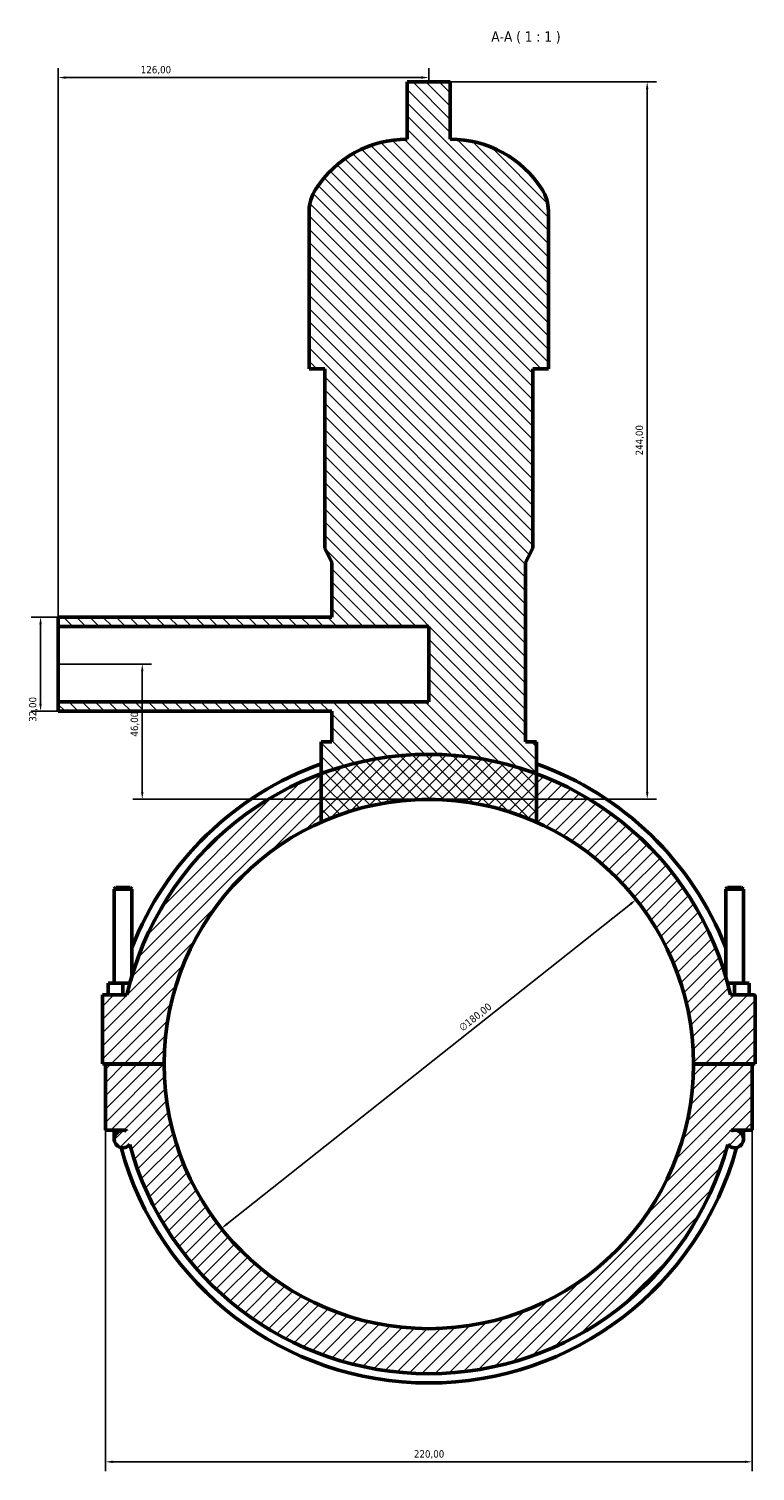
# Model space of a CAD drawing. Header units: millimetres. Extents: x 0 to 968, y -206 to 1211.
# Tile 7 of 8: x 324 to 571, y 721 to 1211. Entities that reach past the tile are written whole.
import ezdxf

# ---------------------------------------------------------------- set-up
doc = ezdxf.new("R2010")
doc.units = ezdxf.units.MM
for name, color, linetype, lineweight in [('Dimension (ISO)', 7, 'Continuous', 25), ('Hatch (ISO)', 7, 'Continuous', 18), ('Symbol (ISO)', 7, 'Continuous', 25), ('Visible (ISO)', 7, 'Continuous', 50)]:
    doc.layers.add(name, color=color, linetype=linetype, lineweight=lineweight)
doc.styles.add('Label Text (ISO)', font='tahoma.ttf')
doc.styles.add('Note Text (ISO)', font='tahoma.ttf')
doc.dimstyles.new('Default (ISO)', dxfattribs={"dimtxt": 2.5, "dimasz": 2.5, "dimexe": 3.175, "dimexo": 0, "dimgap": 0.762, "dimtad": 1, "dimrnd": 1e-08, "dimzin": 0, "dimtxsty": 'Note Text (ISO)', "dimcen": 0.09, "dimdle": 10, "dimclrd": 256, "dimclre": 256, "dimclrt": 256, "dimazin": 0, "dimtfac": 1.40208, "dimtmove": 0, "dimatfit": 3, "dimfxl": 1, "dimtolj": 1, "dimtzin": 0, "dimlwd": -1, "dimlwe": -1, "dimarcsym": 0})

# ---------------------------------------------------------------- blocks, each defined once
blk = doc.blocks.new('*D7')
at = {"layer": 'Defpoints', "color": 0, "transparency": 16777216}
for p in [(350.03, 836.8), (570.03, 836.8), (570.03, 724.02)]:
    blk.add_point(p, dxfattribs=at)
at = {"layer": 'Dimension (ISO)', "transparency": 16777216}
for p, q in [((350.03, 836.8), (350.03, 720.85)), ((570.03, 836.8), (570.03, 720.85)), ((352.53, 724.02), (567.53, 724.02))]:
    blk.add_line(p, q, dxfattribs=at)
for points in [[(352.53, 724.44), (352.53, 723.61), (350.03, 724.02)], [(567.53, 724.44), (567.53, 723.61), (570.03, 724.02)]]:
    blk.add_solid(points, dxfattribs=at)
at = {"layer": 'Dimension (ISO)', "color": 232, "true_color": 0xca0064, "transparency": 16777216, "insert": (454.98, 727.96), "char_height": 2.5, "attachment_point": 1, "style": 'Note Text (ISO)'}
blk.add_mtext('\\A1;220,00', dxfattribs=at)
blk = doc.blocks.new('*D8')
at = {"layer": 'Defpoints', "color": 0, "transparency": 16777216}
for p in [(530.55, 915.21), (389.51, 803.38)]:
    blk.add_point(p, dxfattribs=at)
at = {"layer": 'Dimension (ISO)', "transparency": 16777216}
blk.add_line((391.47, 804.94), (528.6, 913.66), dxfattribs=at)
for points in [[(528.34, 913.99), (528.85, 913.33), (530.55, 915.21)], [(391.21, 805.26), (391.73, 804.61), (389.51, 803.38)]]:
    blk.add_solid(points, dxfattribs=at)
at = {"layer": 'Dimension (ISO)', "color": 232, "true_color": 0xca0064, "transparency": 16777216, "insert": (470.01, 872.28), "char_height": 2.5, "attachment_point": 1, "rotation": 38.4097, "style": 'Note Text (ISO)'}
blk.add_mtext('\\A1;∅180,00', dxfattribs=at)
blk = doc.blocks.new('*D9')
at = {"layer": 'Defpoints', "color": 0, "transparency": 16777216}
for p in [(334.03, 1011.3), (327.99, 979.3), (334.03, 979.3)]:
    blk.add_point(p, dxfattribs=at)
at = {"layer": 'Dimension (ISO)', "transparency": 16777216}
for p, q in [((334.03, 1011.3), (324.82, 1011.3)), ((327.99, 1008.8), (327.99, 981.8)), ((334.03, 979.3), (324.82, 979.3))]:
    blk.add_line(p, q, dxfattribs=at)
for points in [[(327.57, 1008.8), (328.41, 1008.8), (327.99, 1011.3)], [(327.57, 981.8), (328.41, 981.8), (327.99, 979.3)]]:
    blk.add_solid(points, dxfattribs=at)
at = {"layer": 'Dimension (ISO)', "color": 232, "true_color": 0xca0064, "transparency": 16777216, "insert": (324.06, 975.67), "char_height": 2.5, "attachment_point": 1, "rotation": 90, "style": 'Note Text (ISO)'}
blk.add_mtext('\\A1;32,00', dxfattribs=at)
blk = doc.blocks.new('*D10')
at = {"layer": 'Defpoints', "color": 0, "transparency": 16777216}
for p in [(334.03, 1194.75), (460.03, 1193.3), (334.03, 1008.1)]:
    blk.add_point(p, dxfattribs=at)
at = {"layer": 'Dimension (ISO)', "transparency": 16777216}
for p, q in [((334.03, 1008.1), (334.03, 1197.92)), ((460.03, 1193.3), (460.03, 1197.92)), ((457.53, 1194.75), (336.53, 1194.75))]:
    blk.add_line(p, q, dxfattribs=at)
for points in [[(336.53, 1195.16), (336.53, 1194.33), (334.03, 1194.75)], [(457.53, 1195.16), (457.53, 1194.33), (460.03, 1194.75)]]:
    blk.add_solid(points, dxfattribs=at)
at = {"layer": 'Dimension (ISO)', "color": 232, "true_color": 0xca0064, "transparency": 16777216, "insert": (362.08, 1198.68), "char_height": 2.5, "attachment_point": 1, "style": 'Note Text (ISO)'}
blk.add_mtext('\\A1;126,00', dxfattribs=at)
blk = doc.blocks.new('*D11')
at = {"layer": 'Defpoints', "color": 0, "transparency": 16777216}
for p in [(467.35, 1193.3), (534.32, 1193.3), (460.03, 949.3)]:
    blk.add_point(p, dxfattribs=at)
at = {"layer": 'Dimension (ISO)', "transparency": 16777216}
for p, q in [((467.35, 1193.3), (537.49, 1193.3)), ((534.32, 951.8), (534.32, 1190.8)), ((460.03, 949.3), (537.49, 949.3))]:
    blk.add_line(p, q, dxfattribs=at)
for points in [[(533.9, 1190.8), (534.73, 1190.8), (534.32, 1193.3)], [(533.9, 951.8), (534.73, 951.8), (534.32, 949.3)]]:
    blk.add_solid(points, dxfattribs=at)
at = {"layer": 'Dimension (ISO)', "color": 232, "true_color": 0xca0064, "transparency": 16777216, "insert": (530.38, 1066.25), "char_height": 2.5, "attachment_point": 1, "rotation": 90, "style": 'Note Text (ISO)'}
blk.add_mtext('\\A1;244,00', dxfattribs=at)
blk = doc.blocks.new('*D12')
at = {"layer": 'Defpoints', "color": 0, "transparency": 16777216}
for p in [(334.03, 995.3), (362.59, 995.3), (460.03, 949.3)]:
    blk.add_point(p, dxfattribs=at)
at = {"layer": 'Dimension (ISO)', "transparency": 16777216}
for p, q in [((334.03, 995.3), (365.76, 995.3)), ((362.59, 951.8), (362.59, 992.8)), ((460.03, 949.3), (359.41, 949.3))]:
    blk.add_line(p, q, dxfattribs=at)
for points in [[(362.17, 992.8), (363.01, 992.8), (362.59, 995.3)], [(362.17, 951.8), (363.01, 951.8), (362.59, 949.3)]]:
    blk.add_solid(points, dxfattribs=at)
at = {"layer": 'Dimension (ISO)', "color": 232, "true_color": 0xca0064, "transparency": 16777216, "insert": (358.66, 970.63), "char_height": 2.5, "attachment_point": 1, "rotation": 90, "style": 'Note Text (ISO)'}
blk.add_mtext('\\A1;46,00', dxfattribs=at)

msp = doc.modelspace()

# ---------------------------------------------------------------- hatches: boundary and pattern name
at = {"layer": 'Hatch (ISO)'}
h = msp.add_hatch(dxfattribs=at)
h.set_pattern_fill('ANSI31', color=256, scale=25.4, angle=90.00021, style=0)
h.set_pattern_definition([(135.0002, (0, 0), (-2.245056, -2.245072), [])])
edge = h.paths.add_edge_path()
edge.add_line((427.091, 968.818), (423.431, 968.818))
edge.add_line((423.431, 968.818), (423.431, 958.032))
edge.add_line((423.431, 958.032), (423.431, 941.52))
edge.add_ellipse((460.031, 859.298), major_axis=(-36.6, 82.222), ratio=1, start_angle=312.00878, end_angle=360, ccw=False)
edge.add_line((496.631, 941.52), (496.631, 958.032))
edge.add_line((496.631, 958.032), (496.631, 968.818))
edge.add_line((496.631, 968.818), (492.971, 968.818))
edge.add_line((492.971, 968.818), (492.971, 1029.818))
edge.add_line((492.971, 1029.818), (495.411, 1034.698))
edge.add_line((495.411, 1034.698), (495.411, 1095.698))
edge.add_line((495.411, 1095.698), (500.698, 1095.698))
edge.add_line((500.698, 1095.698), (500.698, 1149.378))
edge.add_ellipse((487.116, 1149.378), major_axis=(13.582, 0), ratio=1, start_angle=0, end_angle=32.61242)
edge.add_ellipse((467.351, 1136.732), major_axis=(31.205, 19.966), ratio=1, start_angle=0, end_angle=57.38758)
edge.add_line((467.351, 1173.778), (467.351, 1193.298))
edge.add_line((467.351, 1193.298), (452.711, 1193.298))
edge.add_line((452.711, 1193.298), (452.711, 1173.778))
edge.add_ellipse((452.711, 1136.732), major_axis=(0, 37.046), ratio=1, start_angle=0, end_angle=57.38758)
edge.add_ellipse((432.946, 1149.378), major_axis=(-11.441, 7.32), ratio=1, start_angle=0, end_angle=32.61242)
edge.add_line((419.365, 1149.378), (419.365, 1095.698))
edge.add_line((419.365, 1095.698), (424.651, 1095.698))
edge.add_line((424.651, 1095.698), (424.651, 1034.698))
edge.add_line((424.651, 1034.698), (427.091, 1029.818))
edge.add_line((427.091, 1029.818), (427.091, 1011.298))
edge.add_line((427.091, 1011.298), (334.031, 1011.298))
edge.add_line((334.031, 1011.298), (334.031, 1008.098))
edge.add_line((334.031, 1008.098), (460.031, 1008.098))
edge.add_line((460.031, 1008.098), (460.031, 982.498))
edge.add_line((460.031, 982.498), (334.031, 982.498))
edge.add_line((334.031, 982.498), (334.031, 979.298))
edge.add_line((334.031, 979.298), (427.091, 979.298))
edge.add_line((427.091, 979.298), (427.091, 968.818))
h = msp.add_hatch(dxfattribs=at)
h.set_pattern_fill('ANSI31', color=256, scale=25.4, style=0)
h.set_pattern_definition([(45, (0, 0), (-2.245064, 2.245064), [])])
edge = h.paths.add_edge_path()
edge.add_ellipse((570.531, 882.298), major_axis=(0.5, 0), ratio=1, start_angle=0, end_angle=90)
edge.add_line((570.531, 882.798), (562.675, 882.798))
edge.add_ellipse((460.031, 859.298), major_axis=(102.644, 23.5), ratio=1, start_angle=0, end_angle=56.76533)
edge.add_ellipse((460.031, 859.298), major_axis=(36.6, 98.735), ratio=1, start_angle=0, end_angle=40.67853)
edge.add_ellipse((460.031, 859.298), major_axis=(-36.6, 98.735), ratio=1, start_angle=0, end_angle=56.76533)
edge.add_line((357.387, 882.798), (349.031, 882.798))
edge.add_line((349.031, 882.798), (349.031, 859.348))
edge.add_line((349.031, 859.348), (370.031, 859.348))
edge.add_ellipse((460.031, 859.298), major_axis=(-90, 0.05), ratio=1, start_angle=180.06366, end_angle=360, ccw=False)
edge.add_line((550.031, 859.348), (571.031, 859.348))
edge.add_line((571.031, 859.348), (571.031, 882.298))
edge = h.paths.add_edge_path()
edge.add_line((570.031, 836.798), (570.031, 859.248))
edge.add_line((570.031, 859.248), (550.031, 859.248))
edge.add_ellipse((460.031, 859.298), major_axis=(90, -0.05), ratio=1, start_angle=180.06366, end_angle=360, ccw=False)
edge.add_line((370.031, 859.248), (350.031, 859.248))
edge.add_line((350.031, 859.248), (350.031, 836.798))
edge.add_line((350.031, 836.798), (356.031, 836.798))
edge.add_ellipse((356.031, 833.798), major_axis=(0, 3), ratio=1, start_angle=0, end_angle=230.83297)
edge.add_ellipse((460.031, 859.298), major_axis=(-101.674, -27.395), ratio=1, start_angle=0, end_angle=149.841)
edge.add_ellipse((564.031, 833.798), major_axis=(-2.326, -1.895), ratio=1, start_angle=0, end_angle=230.83297)
edge.add_line((564.031, 836.798), (570.031, 836.798))
edge = h.paths.add_edge_path(flags=0)
edge.add_ellipse((564.031, 833.798), major_axis=(0, 3), ratio=1, start_angle=0, end_angle=23.27958)
edge.add_ellipse((460.031, 859.298), major_axis=(102.814, -22.744), ratio=1, start_angle=0, end_angle=0.13607)
edge.add_line((562.899, 836.798), (564.031, 836.798))
edge = h.paths.add_edge_path(flags=0)
edge.add_line((356.031, 836.798), (357.163, 836.798))
edge.add_ellipse((460.031, 859.298), major_axis=(-102.868, -22.5), ratio=1, start_angle=0, end_angle=0.13607)
edge.add_ellipse((356.031, 833.798), major_axis=(1.186, 2.756), ratio=1, start_angle=0, end_angle=23.27958)

# ---------------------------------------------------------------- linework, layer by layer
at = {"layer": 'Visible (ISO)'}
for p, q in [((467.351, 1193.298), (452.711, 1193.298)), ((452.711, 1193.298), (452.711, 1173.778)), ((467.351, 1173.778), (467.351, 1193.298)), ((419.365, 1149.378), (419.365, 1095.698)), ((500.698, 1095.698), (500.698, 1149.378)), ((419.365, 1095.698), (424.651, 1095.698)), ((424.651, 1095.698), (424.651, 1034.698)), ((495.411, 1034.698), (495.411, 1095.698)), ((495.411, 1095.698), (500.698, 1095.698)), ((424.651, 1034.698), (427.091, 1029.818)), ((492.971, 1029.818), (495.411, 1034.698)), ((427.091, 1029.818), (427.091, 1011.298)), ((492.971, 968.818), (492.971, 1029.818)), ((427.091, 1011.298), (334.031, 1011.298)), ((334.031, 1011.298), (334.031, 1008.098)), ((334.031, 1008.098), (460.031, 1008.098)), ((334.031, 982.498), (334.031, 1008.098)), ((460.031, 1008.098), (460.031, 982.498)), ((460.031, 982.498), (334.031, 982.498)), ((334.031, 982.498), (334.031, 979.298)), ((334.031, 979.298), (427.091, 979.298)), ((427.091, 979.298), (427.091, 968.818)), ((427.091, 968.818), (423.431, 968.818)), ((423.431, 968.818), (423.431, 941.52)), ((496.631, 968.818), (492.971, 968.818)), ((496.631, 941.52), (496.631, 968.818)), ((353.631, 919.348), (353.031, 918.748)), ((353.031, 918.748), (359.031, 918.748)), ((353.031, 918.748), (353.031, 886.798)), ((358.431, 919.348), (353.631, 919.348)), ((358.431, 919.348), (359.031, 918.748)), ((359.031, 918.748), (359.031, 889.082)), ((561.631, 919.348), (561.031, 918.748)), ((567.031, 918.748), (561.031, 918.748)), ((561.031, 889.082), (561.031, 918.748)), ((561.631, 919.348), (566.431, 919.348)), ((566.431, 919.348), (567.031, 918.748)), ((567.031, 886.798), (567.031, 918.748)), ((351.031, 882.798), (351.031, 886.798)), ((356.031, 886.798), (351.031, 886.798)), ((358.386, 886.798), (356.031, 886.798)), ((356.031, 882.798), (356.031, 886.798)), ((561.677, 886.798), (564.031, 886.798)), ((564.031, 882.798), (564.031, 886.798)), ((564.031, 886.798), (569.031, 886.798)), ((569.031, 882.798), (569.031, 886.798)), ((357.387, 882.798), (349.031, 882.798)), ((349.031, 882.798), (349.031, 859.348)), ((570.531, 882.798), (562.675, 882.798)), ((571.031, 859.348), (571.031, 882.298)), ((349.031, 859.348), (370.031, 859.348)), ((370.031, 859.248), (350.031, 859.248)), ((350.031, 859.248), (350.031, 836.798)), ((353.031, 859.348), (353.031, 859.248)), ((359.031, 859.348), (359.031, 859.248)), ((550.031, 859.348), (571.031, 859.348)), ((570.031, 859.248), (550.031, 859.248)), ((561.031, 859.248), (561.031, 859.348)), ((567.031, 859.248), (567.031, 859.348)), ((570.031, 836.798), (570.031, 859.248)), ((350.031, 836.798), (356.031, 836.798)), ((353.031, 836.798), (353.031, 833.798)), ((356.031, 836.798), (357.163, 836.798)), ((562.899, 836.798), (564.031, 836.798)), ((564.031, 836.798), (570.031, 836.798)), ((567.031, 833.798), (567.031, 836.798))]:
    msp.add_line(p, q, dxfattribs=at)
for centre, radius, start, end in [((452.711, 1136.732), 37.046, 90, 147.38758), ((467.351, 1136.732), 37.046, 32.61242, 90), ((432.946, 1149.378), 13.582, 147.38758, 180), ((487.116, 1149.378), 13.582, 0, 32.61242), ((460.031, 859.298), 105.3, 12.8954, 167.1046), ((460.031, 859.298), 108.459, 109.72188, 158.62697), ((460.031, 859.298), 108.459, 21.37303, 70.27812), ((460.031, 859.298), 90, 0.03183, 179.96817), ((460.031, 859.298), 90, 66.00439, 113.99561), ((570.531, 882.298), 0.5, 0, 90), ((460.031, 859.298), 90, 180.03183, 359.96817), ((356.031, 833.798), 3, 90, 320.83297), ((356.031, 833.798), 3, 66.72042, 90), ((460.031, 859.298), 105.3, 192.33782, 192.47389), ((564.031, 833.798), 3, 219.16703, 90), ((564.031, 833.798), 3, 90, 113.27958), ((460.031, 859.298), 105.3, 347.52611, 347.66218), ((460.031, 859.298), 108.459, 195.19338, 344.80662), ((460.031, 859.298), 105.3, 195.0795, 344.9205)]:
    msp.add_arc(centre, radius, start, end, dxfattribs=at)

# ---------------------------------------------------------------- texts
at = {"layer": 'Symbol (ISO)', "insert": (481.304, 1206.303), "char_height": 3.5, "attachment_point": 7, "style": 'Label Text (ISO)'}
msp.add_mtext('A-A ( 1 : 1 )', dxfattribs=at)

# ---------------------------------------------------------------- dimensions: what is measured, and where the dimension line sits
at = {"layer": 'Dimension (ISO)'}
for base, p1, p2, angle, picture, middle in [((334.031, 1194.746), (460.031, 1193.298), (334.031, 1008.098), 180, '*D10', (367.031, 1194.746)), ((534.316, 1193.298), (460.031, 949.298), (467.351, 1193.298), 90, '*D11', (534.316, 1071.298)), ((327.991, 979.298), (334.031, 1011.298), (334.031, 979.298), 90, '*D9', (327.991, 979.798)), ((362.59, 995.298), (460.031, 949.298), (334.031, 995.298), 90, '*D12', (362.59, 974.798)), ((570.031, 724.023), (350.031, 836.798), (570.031, 836.798), 180, '*D7', (460.031, 724.023))]:
    dim = msp.add_linear_dim(base=base, p1=p1, p2=p2, angle=angle, dimstyle='Default (ISO)', override={"dimdec": 2, "dimtp": 0, "dimtm": 0, "dimtdec": 2, "dimtofl": 0, "dimatfit": 1}, dxfattribs=at)
    dim.commit()
    dim.dimension.update_dxf_attribs({"geometry": picture, "text_midpoint": middle, "dimtype": 160})
dim = msp.add_diameter_dim_2p(p1=(389.508, 803.382), p2=(530.554, 915.213), dimstyle='Default (ISO)', override={"dimdec": 2, "dimlfac": 1, "dimtp": 0, "dimtm": 0, "dimtdec": 2, "dimatfit": 2}, dxfattribs=at)
dim.commit()
dim.dimension.update_dxf_attribs({"geometry": '*D8', "text_midpoint": (477.515, 873.16), "dimtype": 163})

doc.saveas('drawing.dxf')
